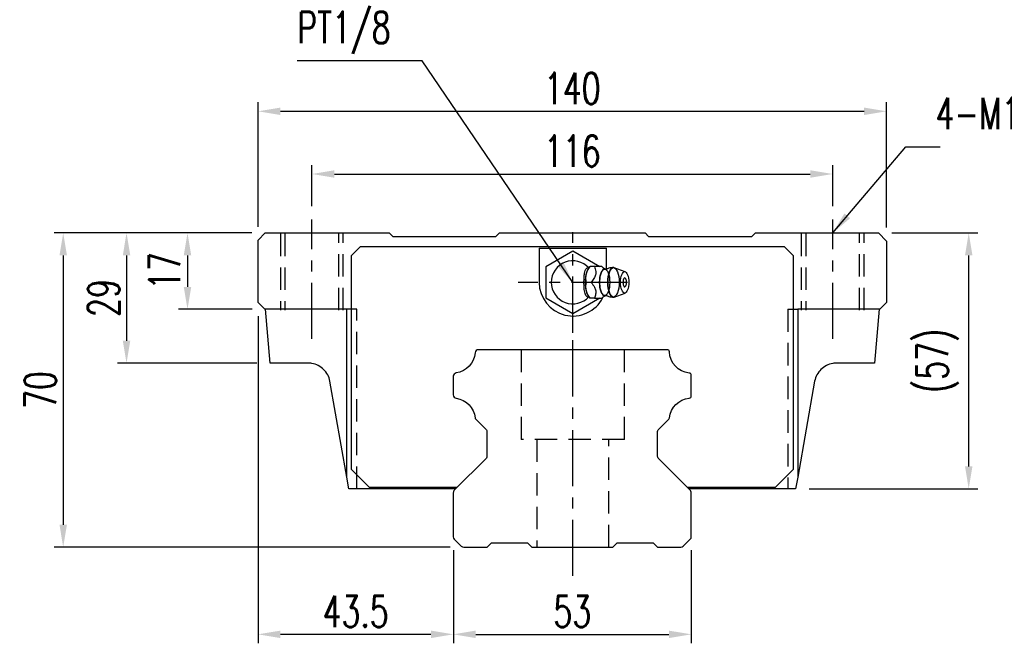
# Model space of a CAD drawing. Header units: millimetres. Extents: x 709 to 1297, y 174 to 394.
# Tile 1 of 52: x 709 to 929, y 180 to 319. Entities that reach past the tile are written whole.
import ezdxf

# ---------------------------------------------------------------- set-up
doc = ezdxf.new("R2010")
doc.units = ezdxf.units.MM
doc.header["$LTSCALE"] = 10
doc.linetypes.add('CENTER', pattern=[2, 1.25, -0.25, 0.25, -0.25])
doc.linetypes.add('DASHED', pattern=[0.75, 0.5, -0.25])
for name, color, linetype in [('2', 7, 'Continuous'), ('4', 7, 'Continuous'), ('CL', 1, 'CENTER'), ('DIM', 4, 'Continuous'), ('HID', 2, 'DASHED')]:
    doc.layers.add(name, color=color, linetype=linetype)
doc.styles.add('DIM-7', font='SIMPLEX.shx', dxfattribs={"width": 0.7, "bigfont": 'chineset.shx'})
doc.dimstyles.new('CNS', dxfattribs={"dimtxt": 3.5, "dimasz": 2.5, "dimexe": 1, "dimexo": 1.5, "dimgap": 0.09, "dimtad": 0, "dimdsep": 46, "dimtxsty": 'DIM-7', "dimcen": 0.09, "dimclrd": 1, "dimclre": 1, "dimclrt": 4, "dimadec": 0, "dimazin": 0, "dimtfac": 1, "dimtix": 1, "dimtmove": 2, "dimatfit": 3, "dimfxl": 1, "dimtvp": 0.971429, "dimtolj": 1, "dimarcsym": 0})

# ---------------------------------------------------------------- blocks, each defined once
blk = doc.blocks.new('*D37')
at = {"layer": 'DEFPOINTS', "color": 0, "transparency": 16777216}
for p in [(890.58, 284.98), (774.58, 274.84), (890.58, 274.84)]:
    blk.add_point(p, dxfattribs=at)
at = {"layer": 'DIM', "color": 7, "lineweight": -2, "transparency": 16777216}
for p, q in [((774.58, 277.84), (774.58, 286.98)), ((890.58, 277.84), (890.58, 286.98)), ((779.58, 284.98), (885.58, 284.98))]:
    blk.add_line(p, q, dxfattribs=at)
at = {"layer": 'DIM', "color": 7, "transparency": 16777216}
for points in [[(779.58, 285.81), (779.58, 284.15), (774.58, 284.98)], [(885.58, 285.81), (885.58, 284.15), (890.58, 284.98)]]:
    blk.add_solid(points, dxfattribs=at)
at = {"layer": 'DIM', "color": 7, "transparency": 16777216, "insert": (832.58, 290.08), "char_height": 7, "attachment_point": 5, "style": 'DIM-7'}
blk.add_mtext('\\A1;116', dxfattribs=at)
blk = doc.blocks.new('*D38')
at = {"layer": 'DEFPOINTS', "color": 0, "transparency": 16777216}
for p in [(902.58, 298.95), (762.58, 270.24), (902.58, 270.04)]:
    blk.add_point(p, dxfattribs=at)
at = {"layer": 'DIM', "color": 7, "lineweight": -2, "transparency": 16777216}
for p, q in [((762.58, 273.24), (762.58, 300.95)), ((902.58, 273.04), (902.58, 300.95)), ((767.58, 298.95), (897.58, 298.95))]:
    blk.add_line(p, q, dxfattribs=at)
at = {"layer": 'DIM', "color": 7, "transparency": 16777216}
for points in [[(767.58, 299.78), (767.58, 298.12), (762.58, 298.95)], [(897.58, 299.78), (897.58, 298.12), (902.58, 298.95)]]:
    blk.add_solid(points, dxfattribs=at)
at = {"layer": 'DIM', "color": 7, "transparency": 16777216, "insert": (832.58, 304.05), "char_height": 7, "attachment_point": 5, "style": 'DIM-7'}
blk.add_mtext('\\A1;140', dxfattribs=at)
blk = doc.blocks.new('*D39')
at = {"layer": 'DEFPOINTS', "color": 0, "transparency": 16777216}
for p in [(806.08, 204.15), (859.08, 204.15), (859.08, 182.42)]:
    blk.add_point(p, dxfattribs=at)
at = {"layer": 'DIM', "color": 7, "lineweight": -2, "transparency": 16777216}
for p, q in [((806.08, 201.15), (806.08, 180.42)), ((859.08, 201.15), (859.08, 180.42)), ((811.08, 182.42), (854.08, 182.42))]:
    blk.add_line(p, q, dxfattribs=at)
at = {"layer": 'DIM', "color": 7, "transparency": 16777216}
for points in [[(811.08, 183.25), (811.08, 181.59), (806.08, 182.42)], [(854.08, 183.25), (854.08, 181.59), (859.08, 182.42)]]:
    blk.add_solid(points, dxfattribs=at)
at = {"layer": 'DIM', "color": 7, "transparency": 16777216, "insert": (832.58, 187.52), "char_height": 7, "attachment_point": 5, "style": 'DIM-7'}
blk.add_mtext('\\A1;53', dxfattribs=at)
blk = doc.blocks.new('*D40')
at = {"layer": 'DEFPOINTS', "color": 0, "transparency": 16777216}
for p in [(762.58, 256.34), (806.08, 204.15), (762.58, 182.42)]:
    blk.add_point(p, dxfattribs=at)
at = {"layer": 'DIM', "color": 7, "lineweight": -2, "transparency": 16777216}
for p, q in [((762.58, 253.34), (762.58, 180.42)), ((806.08, 201.15), (806.08, 180.42)), ((801.08, 182.42), (767.58, 182.42))]:
    blk.add_line(p, q, dxfattribs=at)
at = {"layer": 'DIM', "color": 7, "transparency": 16777216}
for points in [[(767.58, 183.25), (767.58, 181.59), (762.58, 182.42)], [(801.08, 183.25), (801.08, 181.59), (806.08, 182.42)]]:
    blk.add_solid(points, dxfattribs=at)
at = {"layer": 'DIM', "color": 7, "transparency": 16777216, "insert": (784.33, 187.52), "char_height": 7, "attachment_point": 5, "style": 'DIM-7'}
blk.add_mtext('\\A1;43.5', dxfattribs=at)
blk = doc.blocks.new('*D41')
at = {"layer": 'DEFPOINTS', "color": 0, "transparency": 16777216}
for p in [(764.18, 271.84), (746.87, 254.84), (764.25, 254.84)]:
    blk.add_point(p, dxfattribs=at)
at = {"layer": 'DIM', "color": 7, "lineweight": -2, "transparency": 16777216}
for p, q in [((761.18, 271.84), (744.87, 271.84)), ((746.87, 266.84), (746.87, 259.84)), ((761.25, 254.84), (744.87, 254.84))]:
    blk.add_line(p, q, dxfattribs=at)
at = {"layer": 'DIM', "color": 7, "transparency": 16777216}
for points in [[(746.04, 266.84), (747.71, 266.84), (746.87, 271.84)], [(746.04, 259.84), (747.71, 259.84), (746.87, 254.84)]]:
    blk.add_solid(points, dxfattribs=at)
at = {"layer": 'DIM', "color": 7, "transparency": 16777216, "insert": (741.77, 263.34), "char_height": 7, "attachment_point": 5, "rotation": 90, "style": 'DIM-7'}
blk.add_mtext('\\A1;17', dxfattribs=at)
blk = doc.blocks.new('*D42')
at = {"layer": 'DEFPOINTS', "color": 0, "transparency": 16777216}
for p in [(764.18, 271.84), (733.29, 242.84), (765.3, 242.84)]:
    blk.add_point(p, dxfattribs=at)
at = {"layer": 'DIM', "color": 7, "lineweight": -2, "transparency": 16777216}
for p, q in [((761.18, 271.84), (731.29, 271.84)), ((733.29, 266.84), (733.29, 247.84)), ((762.3, 242.84), (731.29, 242.84))]:
    blk.add_line(p, q, dxfattribs=at)
at = {"layer": 'DIM', "color": 7, "transparency": 16777216}
for points in [[(732.46, 266.84), (734.13, 266.84), (733.29, 271.84)], [(732.46, 247.84), (734.13, 247.84), (733.29, 242.84)]]:
    blk.add_solid(points, dxfattribs=at)
at = {"layer": 'DIM', "color": 7, "transparency": 16777216, "insert": (728.19, 257.34), "char_height": 7, "attachment_point": 5, "rotation": 90, "style": 'DIM-7'}
blk.add_mtext('\\A1;29', dxfattribs=at)
blk = doc.blocks.new('*D43')
at = {"layer": 'DEFPOINTS', "color": 0, "transparency": 16777216}
for p in [(764.18, 271.84), (719.19, 201.84), (808.39, 201.84)]:
    blk.add_point(p, dxfattribs=at)
at = {"layer": 'DIM', "color": 7, "lineweight": -2, "transparency": 16777216}
for p, q in [((761.18, 271.84), (717.19, 271.84)), ((719.19, 266.84), (719.19, 206.84)), ((805.39, 201.84), (717.19, 201.84))]:
    blk.add_line(p, q, dxfattribs=at)
at = {"layer": 'DIM', "color": 7, "transparency": 16777216}
for points in [[(718.36, 266.84), (720.02, 266.84), (719.19, 271.84)], [(718.36, 206.84), (720.02, 206.84), (719.19, 201.84)]]:
    blk.add_solid(points, dxfattribs=at)
at = {"layer": 'DIM', "color": 7, "transparency": 16777216, "insert": (714.09, 236.84), "char_height": 7, "attachment_point": 5, "rotation": 90, "style": 'DIM-7'}
blk.add_mtext('\\A1;70', dxfattribs=at)
blk = doc.blocks.new('*D44')
at = {"layer": 'DEFPOINTS', "color": 0, "transparency": 16777216}
for p in [(900.78, 271.84), (920.87, 271.84), (882.32, 214.84)]:
    blk.add_point(p, dxfattribs=at)
at = {"layer": 'DIM', "color": 7, "lineweight": -2, "transparency": 16777216}
for p, q in [((903.78, 271.84), (922.87, 271.84)), ((920.87, 219.84), (920.87, 266.84)), ((885.32, 214.84), (922.87, 214.84))]:
    blk.add_line(p, q, dxfattribs=at)
at = {"layer": 'DIM', "color": 7, "transparency": 16777216}
for points in [[(920.04, 266.84), (921.7, 266.84), (920.87, 271.84)], [(920.04, 219.84), (921.7, 219.84), (920.87, 214.84)]]:
    blk.add_solid(points, dxfattribs=at)
at = {"layer": 'DIM', "color": 7, "transparency": 16777216, "insert": (913.94, 243.34), "char_height": 7, "attachment_point": 5, "rotation": 90, "style": 'DIM-7'}
blk.add_mtext('\\A1;(57)', dxfattribs=at)

msp = doc.modelspace()

# ---------------------------------------------------------------- linework, layer by layer
at = {"layer": '2', "color": 0, "linetype": 'Continuous'}
for p, q in [((762.578, 256.343), (762.578, 270.243)), ((762.579, 270.242), (764.179, 271.843)), ((764.178, 271.843), (791.778, 271.843)), ((791.779, 271.843), (792.579, 271.043)), ((792.578, 271.043), (815.578, 271.043)), ((815.579, 271.042), (816.379, 271.842)), ((816.378, 271.843), (848.778, 271.843)), ((848.778, 271.843), (849.578, 271.043)), ((849.578, 271.043), (872.578, 271.043)), ((872.579, 271.042), (873.379, 271.842)), ((873.378, 271.843), (900.778, 271.843)), ((900.778, 271.843), (902.578, 270.043)), ((902.578, 270.043), (902.578, 256.343)), ((825.196, 268.443), (840.196, 268.443)), ((825.196, 268.443), (825.196, 260.843)), ((832.696, 267.771), (826.696, 264.307)), ((838.696, 264.307), (832.696, 267.771)), ((840.196, 263.736), (840.196, 268.443)), ((826.696, 264.307), (826.696, 257.379)), ((836.523, 264.345), (836.215, 263.979)), ((839.136, 264.343), (837.54, 264.343)), ((844.372, 263.22), (841.925, 264.112)), ((826.696, 257.379), (832.696, 253.915)), ((832.696, 253.915), (838.696, 257.379)), ((836.215, 257.708), (836.523, 257.342)), ((841.925, 257.575), (844.372, 258.466)), ((764.078, 254.843), (762.578, 256.343)), ((782.378, 254.843), (764.078, 254.843)), ((765.3, 242.843), (764.25, 254.843)), ((782.378, 217.465), (782.378, 254.843)), ((901.078, 254.843), (882.778, 254.843)), ((882.778, 254.843), (882.778, 217.465)), ((900.905, 254.843), (899.855, 242.843)), ((902.578, 256.343), (901.078, 254.843)), ((853.699, 245.843), (811.692, 245.843)), ((773.71, 242.843), (765.301, 242.843)), ((899.854, 242.843), (891.446, 242.843)), ((806.078, 239.914), (806.078, 235.771)), ((859.078, 235.551), (859.078, 240.135)), ((782.378, 217.465), (778.606, 238.854)), ((886.549, 238.854), (882.778, 217.465)), ((811.078, 230.344), (813.431, 227.991)), ((851.724, 227.988), (854.078, 230.342)), ((813.578, 227.637), (813.578, 222.048)), ((851.578, 222.051), (851.578, 227.634)), ((813.431, 221.695), (806.371, 214.634)), ((858.785, 214.637), (851.724, 221.698)), ((782.84, 214.843), (782.378, 217.465)), ((882.778, 217.465), (882.315, 214.843)), ((806.58, 214.843), (782.84, 214.843)), ((806.078, 213.927), (806.078, 204.155)), ((882.315, 214.843), (858.579, 214.843)), ((859.078, 204.152), (859.078, 213.93)), ((806.297, 203.625), (807.859, 202.063)), ((808.389, 201.843), (813.579, 201.843)), ((813.579, 201.843), (814.579, 202.842)), ((814.578, 202.843), (822.578, 202.843)), ((822.578, 202.844), (823.579, 201.843)), ((823.578, 201.843), (841.578, 201.843)), ((841.579, 201.843), (842.579, 202.843)), ((842.578, 202.843), (850.578, 202.843)), ((850.578, 202.844), (851.578, 201.843)), ((851.578, 201.843), (856.769, 201.843)), ((857.299, 202.063), (858.858, 203.622))]:
    msp.add_line(p, q, dxfattribs=at)
at = {"layer": '2', "color": 0, "linetype": 'DASHED'}
for p, q in [((784.578, 254.843), (782.378, 254.843)), ((880.578, 254.843), (882.778, 254.843)), ((821.196, 245.843), (821.196, 225.843)), ((844.196, 225.843), (844.196, 245.843)), ((844.196, 225.843), (821.196, 225.843)), ((824.696, 225.843), (824.696, 201.843)), ((840.696, 201.843), (840.696, 225.843))]:
    msp.add_line(p, q, dxfattribs=at)
at = {"layer": '2', "color": 0, "linetype": 'Continuous'}
for centre, radius, start, end in [((832.696, 260.843), 4.8, 41.84413, 318.15588), ((842.844, 260.843), 1.817, 0, 25.36197), ((832.696, 260.843), 7.5, 180, 332.98593), ((842.844, 260.843), 1.817, 334.63803, 0), ((811.692, 245.093), 0.75, 90, 175.35118), ((853.699, 245.343), 0.5, 2.22905, 90), ((773.71, 237.843), 5, 80.00089, 89.99995), ((891.446, 237.843), 5, 90.00005, 99.99911), ((806.828, 239.914), 0.75, 98.23971, 180), ((858.578, 240.135), 0.5, 0, 84.02428), ((806.828, 235.771), 0.75, 180, 261.76029), ((858.578, 235.551), 0.5, 275.97572, 0), ((811.431, 230.698), 0.5, 185.97786, 225), ((853.725, 230.695), 0.5, 314.99998, 354.04843), ((807.078, 213.927), 1, 135.00001, 180), ((858.078, 213.93), 1, 0, 45), ((806.828, 204.155), 0.75, 180, 225.00008), ((858.328, 204.152), 0.75, 314.99994, 0), ((808.389, 202.593), 0.75, 225.00008, 270), ((856.769, 202.593), 0.75, 270, 314.99994)]:
    msp.add_arc(centre, radius, start, end, dxfattribs=at)
at = {"layer": '2', "color": 0, "linetype": 'Continuous', "extrusion": (0, 0, -1)}
for centre, radius, start, end in [((-806.011, 245.555), 4.95, 184.64882, 261.76029), ((-859.145, 245.555), 4.95, 275.97572, 357.77095), ((-806.011, 230.13), 4.95, 98.23971, 174.02214), ((-859.145, 230.13), 4.95, 5.95157, 84.02428), ((-813.078, 227.637), 0.5, 135, 180), ((-852.078, 227.634), 0.5, 0, 45.00002), ((-813.078, 222.048), 0.5, 180, 224.99999), ((-852.078, 222.051), 0.5, 315, 0)]:
    msp.add_arc(centre, radius, start, end, dxfattribs=at)
at = {"layer": '2', "color": 0, "linetype": 'Continuous'}
for centre, major_axis, start_param, end_param in [((836.761, 260.843), (0, 3.445), 0.4270949, 2.7144982), ((839.783, 260.843), (0, 2.962), 0, 3.1415928), ((839.783, 260.843), (0, 2.962), 6.0887993, 6.2831853), ((841.751, 260.843), (0, 3.3), 0, 3.1415926), ((841.751, 260.843), (0, 3.3), 6.1447586, 6.2831853), ((844.245, 260.843), (0, 1), 0, 3.1415928), ((844.245, 260.843), (0, 1), 5.6040129, 6.2831853), ((844.245, 260.843), (0, 1), 3.1415926, 3.8208643), ((839.783, 260.843), (0, 2.962), 3.1415926, 3.3370582), ((841.751, 260.843), (0, 3.3), 3.1415927, 3.2801171)]:
    msp.add_ellipse(centre, major_axis=major_axis, ratio=0.382683, start_param=start_param, end_param=end_param, dxfattribs=at)
for centre, major_axis in [((839.783, 260.843), (0, 2.962)), ((841.751, 260.843), (0, 3.3)), ((844.245, 260.843), (0, 2.4))]:
    msp.add_ellipse(centre, major_axis=major_axis, ratio=0.382683, dxfattribs=at)
for points, knots in [([(836.263, 257.654), (836.218, 257.621), (836.172, 257.597), (836.035, 257.557), (835.941, 257.571), (835.767, 257.681), (835.684, 257.777), (835.54, 258.027), (835.476, 258.183), (835.368, 258.543), (835.323, 258.753), (835.231, 259.349), (835.202, 259.76), (835.17, 260.76), (835.172, 261.364), (835.229, 262.26), (835.261, 262.567), (835.354, 263.086), (835.41, 263.309), (835.549, 263.684), (835.634, 263.841), (835.805, 264.039), (835.893, 264.095), (836.065, 264.127), (836.152, 264.106), (836.245, 264.045), (836.254, 264.039), (836.263, 264.032)], [0, 0, 0, 0, 0.0360275, 0.0360275, 0.1070265, 0.1070265, 0.1753847, 0.1753847, 0.2415106, 0.2415106, 0.3113086, 0.3113086, 0.4329125, 0.4329125, 0.6100429, 0.6100429, 0.7029399, 0.7029399, 0.7803107, 0.7803107, 0.858407, 0.858407, 0.9263707, 0.9263707, 0.9927712, 0.9927712, 1, 1, 1, 1]), ([(835.766, 260.843), (835.595, 261.39), (835.518, 261.976), (835.785, 263.198), (836.124, 263.793), (836.539, 264.343)], [0, 0, 0, 0, 0.5, 0.5, 1, 1, 1, 1]), ([(837.54, 264.343), (837.659, 263.997), (837.771, 263.643), (837.828, 263.014), (837.81, 262.745), (837.664, 262.218), (837.537, 261.956), (837.204, 261.409), (836.988, 261.124), (836.767, 260.843)], [0, 0, 0, 0, 0.316279, 0.316279, 0.5305075, 0.5305075, 0.7443494, 0.7443494, 1, 1, 1, 1]), ([(840.027, 263.747), (839.852, 263.833), (839.523, 264.019), (839.221, 264.255), (839.122, 264.358), (839.12, 264.359)], [0, 0, 0, 0, 0.4665667, 0.9926759, 1, 1, 1, 1]), ([(840.171, 263.742), (840.173, 263.741), (840.171, 263.74), (840.036, 263.731), (840.022, 263.74), (840.018, 263.744)], [0, 0, 0, 0, 0.2139158, 0.7161953, 1, 1, 1, 1]), ([(841.751, 264.121), (841.586, 264.131), (841.187, 264.121), (840.646, 263.976), (840.301, 263.803), (840.173, 263.725)], [0, 0, 0, 0, 0.2958099, 0.7301371, 1, 1, 1, 1]), ([(836.539, 257.343), (836.127, 257.89), (835.79, 258.476), (835.518, 259.698), (835.594, 260.293), (835.766, 260.843)], [0, 0, 0, 0, 0.5, 0.5, 1, 1, 1, 1]), ([(836.767, 260.843), (837.039, 260.497), (837.307, 260.143), (837.642, 259.514), (837.743, 259.245), (837.83, 258.718), (837.819, 258.456), (837.727, 257.909), (837.637, 257.624), (837.54, 257.343)], [0, 0, 0, 0, 0.316279, 0.316279, 0.5305075, 0.5305075, 0.7443494, 0.7443494, 1, 1, 1, 1]), ([(837.54, 257.343), (838.096, 257.343), (838.656, 257.343), (839.113, 257.343), (839.152, 257.343), (839.137, 257.343)], [0, 0, 0, 0, 0.6004936, 0.6004936, 1, 1, 1, 1]), ([(839.139, 257.339), (839.157, 257.358), (839.297, 257.495), (839.599, 257.725), (839.916, 257.883), (840.027, 257.933)], [0, 0, 0, 0, 0.0950335, 0.7034174, 1, 1, 1, 1]), ([(840.013, 257.939), (840.03, 257.948), (840.06, 257.967), (840.197, 257.929), (840.183, 257.94), (840.181, 257.941)], [0, 0, 0, 0, 0.3884838, 0.9316371, 1, 1, 1, 1]), ([(840.178, 257.961), (840.309, 257.881), (840.654, 257.706), (841.195, 257.567), (841.589, 257.553), (841.751, 257.561)], [0, 0, 0, 0, 0.2760067, 0.7089354, 1, 1, 1, 1]), ([(778.606, 238.854), (778.405, 239.83), (777.902, 240.739), (776.495, 242.11), (775.566, 242.593), (774.578, 242.767)], [0, 0, 0, 0, 0.5, 0.5, 1, 1, 1, 1]), ([(890.578, 242.767), (889.592, 242.594), (888.659, 242.11), (887.25, 240.735), (886.752, 239.837), (886.549, 238.854)], [0, 0, 0, 0, 0.5, 0.5, 1, 1, 1, 1])]:
    msp.add_open_spline(points, degree=3, knots=knots, dxfattribs=at)
for points, degree in [([(836.539, 264.343), (836.529, 264.343), (836.523, 264.343), (836.523, 264.343)], 3), ([(837.54, 264.343), (836.539, 264.343)], 1), ([(836.767, 260.843), (835.766, 260.843)], 1), ([(837.54, 257.343), (836.539, 257.343)], 1)]:
    msp.add_open_spline(points, degree=degree, dxfattribs=at)
at = {"layer": '4', "color": 0, "linetype": 'Continuous'}
for p, q in [((783.378, 266.844), (785.377, 268.843)), ((785.377, 268.843), (879.778, 268.843)), ((879.778, 268.843), (881.778, 266.844)), ((783.378, 219.143), (783.378, 266.844)), ((881.778, 266.844), (881.778, 219.143)), ((787.378, 215.143), (783.378, 219.143)), ((881.778, 219.143), (877.778, 215.143)), ((806.88, 215.143), (787.378, 215.143)), ((877.778, 215.143), (858.279, 215.143))]:
    msp.add_line(p, q, dxfattribs=at)
at = {"layer": 'CL', "color": 0}
for p, q in [((774.578, 248.231), (774.578, 274.843)), ((890.578, 248.231), (890.578, 274.843)), ((832.696, 249.631), (832.696, 272.055)), ((844.894, 260.843), (820.497, 260.843)), ((832.696, 195.431), (832.696, 252.256))]:
    msp.add_line(p, q, dxfattribs=at)
at = {"layer": 'HID', "color": 0, "linetype": 'DASHED'}
for p, q in [((767.578, 271.643), (767.578, 254.643)), ((768.578, 271.643), (768.578, 254.643)), ((780.578, 254.643), (780.578, 271.643)), ((781.578, 254.643), (781.578, 271.643)), ((883.578, 271.643), (883.578, 254.643)), ((884.578, 271.643), (884.578, 254.643)), ((896.578, 254.643), (896.578, 271.643)), ((897.578, 254.643), (897.578, 271.643)), ((784.578, 214.843), (784.578, 254.843)), ((880.578, 254.843), (880.578, 214.843))]:
    msp.add_line(p, q, dxfattribs=at)

# ---------------------------------------------------------------- texts
at = {"layer": 'DIM', "color": 0, "char_height": 7, "attachment_point": 7, "style": 'DIM-7'}
for s, insert in [('\\A1;PT1/8', (771.318, 311.778)), ('\\A1;4-M14dp17,%%C20', (913.478, 292.639))]:
    msp.add_mtext(s, dxfattribs=dict(at, insert=insert))

# ---------------------------------------------------------------- dimensions: what is measured, and where the dimension line sits
at = {"layer": 'DIM', "color": 0}
for base, p1, p2, picture, middle in [((902.578, 298.949), (762.579, 270.242), (902.578, 270.043), '*D38', (832.578, 304.049)), ((890.578, 284.979), (774.578, 274.843), (890.578, 274.843), '*D37', (832.578, 290.079)), ((762.578, 182.422), (806.078, 204.155), (762.578, 256.343), '*D40', (784.328, 187.522)), ((859.078, 182.422), (806.078, 204.155), (859.078, 204.155), '*D39', (832.578, 187.522))]:
    dim = msp.add_linear_dim(base=base, p1=p1, p2=p2, dimstyle='CNS', override={"dimscale": 2, "dimgap": 0.8, "dimtad": 1, "dimclrd": 7, "dimclre": 7, "dimclrt": 7, "dimadec": 2, "dimazin": 2, "dimtmove": 1}, dxfattribs=at)
    dim.commit()
    dim.dimension.update_dxf_attribs({"geometry": picture, "text_midpoint": middle})
for base, p1, p2, picture, middle in [((719.19, 201.843), (764.178, 271.843), (808.389, 201.843), '*D43', (714.09, 236.843)), ((733.295, 242.843), (764.179, 271.843), (765.301, 242.843), '*D42', (728.195, 257.343)), ((746.874, 254.843), (764.179, 271.843), (764.25, 254.843), '*D41', (741.774, 263.343))]:
    dim = msp.add_linear_dim(base=base, p1=p1, p2=p2, angle=90, dimstyle='CNS', override={"dimscale": 2, "dimgap": 0.8, "dimtad": 1, "dimclrd": 7, "dimclre": 7, "dimclrt": 7, "dimadec": 2, "dimazin": 2, "dimtmove": 1}, dxfattribs=at)
    dim.commit()
    dim.dimension.update_dxf_attribs({"geometry": picture, "text_midpoint": middle})
dim = msp.add_linear_dim(base=(920.87, 271.843), p1=(882.315, 214.843), p2=(900.778, 271.843), angle=90, text='(<>)', dimstyle='CNS', override={"dimscale": 2, "dimgap": 0.8, "dimtad": 1, "dimclrd": 7, "dimclre": 7, "dimclrt": 7, "dimadec": 2, "dimazin": 2, "dimtmove": 1}, dxfattribs=at)
dim.commit()
dim.dimension.update_dxf_attribs({"geometry": '*D44', "text_midpoint": (913.936, 243.343)})

# ---------------------------------------------------------------- leaders
at = {"layer": 'DIM', "color": 0, "annotation_type": 0, "has_hookline": 1, "hookline_direction": 1, "text_width": 21.233}
msp.add_leader([(832.696, 260.843), (799.151, 310.178), (794.151, 310.178)], dimstyle='CNS', override={"dimscale": 2, "dimgap": 0.8, "dimtad": 1, "dimclrd": 7, "dimclre": 4, "dimadec": 2, "dimazin": 2, "dimtmove": 1}, dxfattribs=at)
at = {"layer": 'DIM', "color": 0, "annotation_type": 0, "has_hookline": 1, "hookline_direction": 0}
msp.add_leader([(890.578, 271.843), (906.878, 291.039), (911.878, 291.039)], dimstyle='CNS', override={"dimscale": 2, "dimgap": 0.8, "dimtad": 1, "dimclrd": 7, "dimclre": 4, "dimadec": 2, "dimazin": 2, "dimtmove": 1}, dxfattribs=at)

doc.saveas('drawing.dxf')
